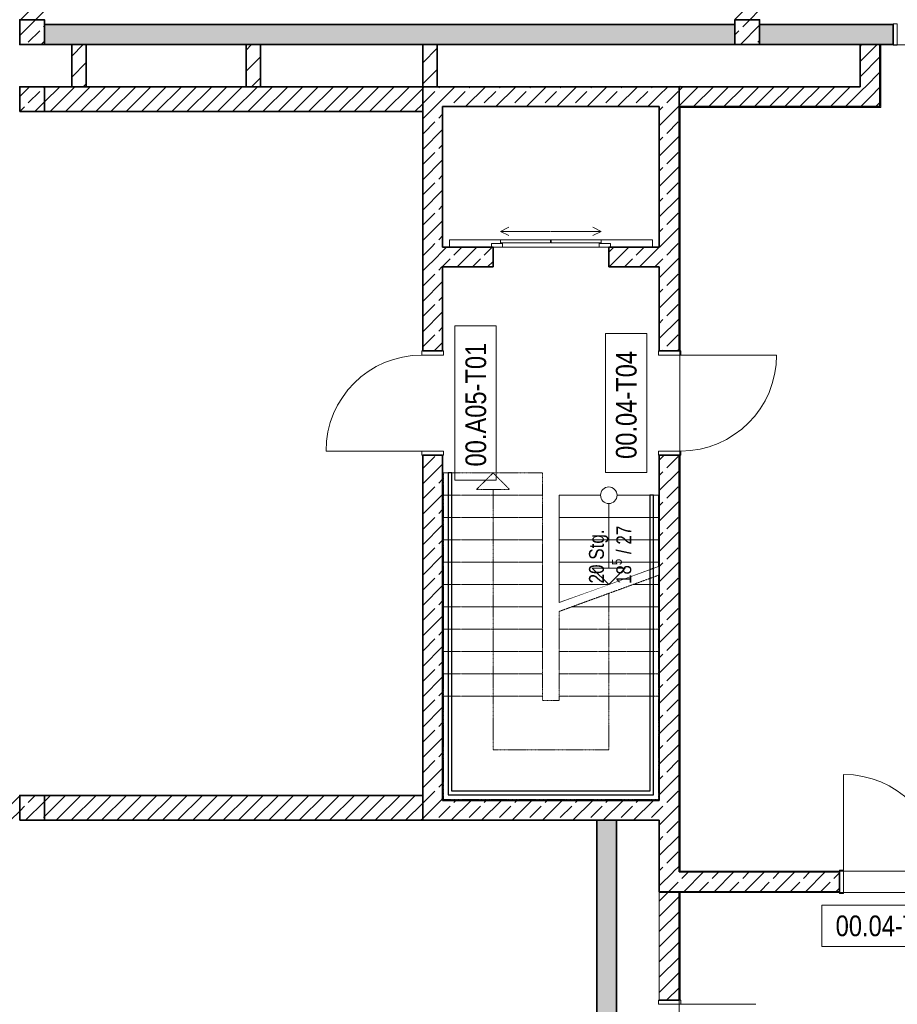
# Model space of a CAD drawing. Header units: metres. Extents: x -58265 to 854892, y -56510 to 35250.
# Tile 4 of 47: x -43400 to -32785, y -11725 to 180. Entities that reach past the tile are written whole.
import ezdxf

# ---------------------------------------------------------------- set-up
doc = ezdxf.new("R2010")
doc.units = ezdxf.units.M
doc.header["$LTSCALE"] = 0.05
doc.header["$PDSIZE"] = 0.8
doc.linetypes.add('Strichlinie_ eng', pattern=[46, 30, -16])
doc.linetypes.add('Wipeout_Contour', pattern=[20000, 0, -20000])
for name, color, linetype in [('0._Pikto für Layout_4_A_1_Bauteilschraffuren', 7, 'Continuous'), ('0._Pikto für Layout_4_A_1_Decken_UHD_3D', 7, 'Continuous'), ('0._Pikto für Layout_4_A_1_Geländer _ Brüstungen', 7, 'Continuous'), ('0._Pikto für Layout_4_A_1_Schraffuren', 7, 'Continuous'), ('0._Pikto für Layout_4_A_1_Stützen', 7, 'Continuous'), ('0._Pikto für Layout_4_A_1_Treppen', 7, 'Continuous'), ('0._Pikto für Layout_4_A_1_Türen', 7, 'Continuous'), ('0._Pikto für Layout_4_A_1_Türen_Text', 7, 'Continuous'), ('0._Pikto für Layout_4_A_1_Wände_Innen_Massiv', 7, 'Continuous')]:
    doc.layers.add(name, color=color, linetype=linetype)
doc.styles.add('ERSTELLTER_STIL_1', font='ARIALN.TTF')
doc.styles.add('ERSTELLTER_STIL_2', font='txt')
pattern_1 = [(45, (0, 3e-11), (-183.8478, 183.8478), []), (45, (-91.92, 91.92), (-183.8478, 183.8478), [195, -65])]
pattern_2 = [(0, (0, 3e-11), (0, 173.2051), [0, -100]), (0, (50, 86.6), (0, 173.2051), [0, -100])]
pattern_3 = [(45, (0, 3e-11), (-91.92388, 91.92388), [])]
pattern_4 = [(45, (0, 3e-11), (-127.2792, 127.2792), [])]

msp = doc.modelspace()

# ---------------------------------------------------------------- hatches: boundary and pattern name
at = {"layer": '0._Pikto für Layout_4_A_1_Bauteilschraffuren', "linetype": 'Continuous', "lineweight": 18}
h = msp.add_hatch(dxfattribs=at)
h.set_pattern_fill('MW_Kalksandstein_0004', color=9, style=0, pattern_type=2)
h.set_pattern_definition(pattern_3)
h.paths.add_polyline_path([(-43100, 7175), (-43400, 7175), (-43400, 180), (-43100, 180)])
h = msp.add_hatch(dxfattribs=at)
h.set_pattern_fill('MW_Kalksandstein_0004', color=9, style=0, pattern_type=2)
h.set_pattern_definition(pattern_3)
h.paths.add_polyline_path([(-34450, 7175), (-34750, 7175), (-34750, 180), (-34450, 180)])
h = msp.add_hatch(dxfattribs=at)
h.set_pattern_fill('Beton__Stahlbeton_0004', color=9, style=0, pattern_type=2)
h.set_pattern_definition(pattern_1)
h.paths.add_polyline_path([(-43100, -120), (-43100, 180), (-43400, 180), (-43400, -120)])
for points in [[(-43100, -120), (-34750, -120), (-34750, 120), (-43100, 120)], [(-34450, 120), (-34450, -120), (-32835, -120), (-32835, 120)], [(-36180, -17800), (-36180, -9500), (-36420, -9500), (-36420, -17800)]]:
    msp.add_hatch(color=9, dxfattribs=at).paths.add_polyline_path(points)
h = msp.add_hatch(dxfattribs=at)
h.set_pattern_fill('Beton__Stahlbeton_0004', color=9, style=0, pattern_type=2)
h.set_pattern_definition(pattern_1)
h.paths.add_polyline_path([(-34450, -120), (-34450, 180), (-34750, 180), (-34750, -120)])
h = msp.add_hatch(dxfattribs=at)
h.set_pattern_fill('MW_Ziegel_0004', color=9, style=0, pattern_type=2)
h.set_pattern_definition(pattern_4)
h.paths.add_polyline_path([(-42595.818, -630), (-42595.818, -120), (-42770.818, -120), (-42770.818, -630)])
h = msp.add_hatch(dxfattribs=at)
h.set_pattern_fill('MW_Ziegel_0004', color=9, style=0, pattern_type=2)
h.set_pattern_definition(pattern_4)
h.paths.add_polyline_path([(-40487.5, -630), (-40487.5, -120), (-40662.5, -120), (-40662.5, -630)])
h = msp.add_hatch(dxfattribs=at)
h.set_pattern_fill('MW_Ziegel_0004', color=9, style=0, pattern_type=2)
h.set_pattern_definition(pattern_4)
h.paths.add_polyline_path([(-38350, -630), (-38350, -120), (-38525, -120), (-38525, -630)])
h = msp.add_hatch(dxfattribs=at)
h.set_pattern_fill('MW_Kalksandstein_0004', color=9, style=0, pattern_type=2)
h.set_pattern_definition(pattern_3)
h.paths.add_polyline_path([(-32995, -630), (-32995, -120), (-33235, -120), (-33235, -630)])
h = msp.add_hatch(dxfattribs=at)
h.set_pattern_fill('Verputz_0004', color=9, style=0, pattern_type=2)
h.set_pattern_definition(pattern_2)
h.paths.add_polyline_path([(-32985, -870), (-32985, -120), (-32995, -120), (-32995, -870)])
h = msp.add_hatch(dxfattribs=at)
h.set_pattern_fill('Beton__Stahlbeton_0004', color=9, style=0, pattern_type=2)
h.set_pattern_definition(pattern_1)
h.paths.add_polyline_path([(-43400, -930), (-43100, -930), (-43100, -630), (-43400, -630)])
h = msp.add_hatch(dxfattribs=at)
h.set_pattern_fill('MW_Kalksandstein_0004', color=9, style=0, pattern_type=2)
h.set_pattern_definition(pattern_3)
h.paths.add_polyline_path([(-43100, -930), (-38525, -930), (-38525, -630), (-43100, -630)])
h = msp.add_hatch(dxfattribs=at)
h.set_pattern_fill('Beton__Stahlbeton_0004', color=9, style=0, pattern_type=2)
h.set_pattern_definition(pattern_1)
h.paths.add_polyline_path([(-38285, -870), (-38525, -630), (-38525, -870)])
h = msp.add_hatch(dxfattribs=at)
h.set_pattern_fill('Beton__Stahlbeton_0004', color=9, style=0, pattern_type=2)
h.set_pattern_definition(pattern_1)
h.paths.add_polyline_path([(-38285, -630), (-38525, -630), (-38285, -870)])
h = msp.add_hatch(dxfattribs=at)
h.set_pattern_fill('Beton__Stahlbeton_0004', color=9, style=0, pattern_type=2)
h.set_pattern_definition(pattern_1)
h.paths.add_polyline_path([(-38285, -870), (-35665, -870), (-35665, -630), (-38285, -630)])
h = msp.add_hatch(dxfattribs=at)
h.set_pattern_fill('Beton__Stahlbeton_0004', color=9, style=0, pattern_type=2)
h.set_pattern_definition(pattern_1)
h.paths.add_polyline_path([(-35665, -870), (-35425, -639.6), (-35665, -630)])
h = msp.add_hatch(dxfattribs=at)
h.set_pattern_fill('Beton__Stahlbeton_0004', color=9, style=0, pattern_type=2)
h.set_pattern_definition(pattern_1)
h.paths.add_polyline_path([(-35425, -639.6), (-35665, -870), (-35425, -870)])
h = msp.add_hatch(dxfattribs=at)
h.set_pattern_fill('MW_Kalksandstein_0004', color=9, style=0, pattern_type=2)
h.set_pattern_definition(pattern_3)
h.paths.add_polyline_path([(-35425, -639.6), (-35425, -870), (-35415, -870), (-35415, -630)])
h = msp.add_hatch(dxfattribs=at)
h.set_pattern_fill('MW_Kalksandstein_0004', color=9, style=0, pattern_type=2)
h.set_pattern_definition(pattern_3)
h.paths.add_polyline_path([(-33235, -630), (-35415, -630), (-35415, -870), (-33235, -870)])
h = msp.add_hatch(dxfattribs=at)
h.set_pattern_fill('MW_Kalksandstein_0004', color=9, style=0, pattern_type=2)
h.set_pattern_definition(pattern_3)
h.paths.add_polyline_path([(-33235, -870), (-32995, -870), (-33235, -630)])
h = msp.add_hatch(dxfattribs=at)
h.set_pattern_fill('MW_Kalksandstein_0004', color=9, style=0, pattern_type=2)
h.set_pattern_definition(pattern_3)
h.paths.add_polyline_path([(-33235, -630), (-32995, -870), (-32995, -630)])
h = msp.add_hatch(dxfattribs=at)
h.set_pattern_fill('Beton__Stahlbeton_0004', color=9, style=0, pattern_type=2)
h.set_pattern_definition(pattern_1)
h.paths.add_polyline_path([(-38525, -870), (-38525, -2570), (-38285, -2570), (-38285, -870)])
h = msp.add_hatch(dxfattribs=at)
h.set_pattern_fill('Beton__Stahlbeton_0004', color=9, style=0, pattern_type=2)
h.set_pattern_definition(pattern_1)
h.paths.add_polyline_path([(-35665, -870), (-35665, -2570), (-35425, -2570), (-35425, -870)])
h = msp.add_hatch(dxfattribs=at)
h.set_pattern_fill('Verputz_0004', color=9, style=0, pattern_type=2)
h.set_pattern_definition(pattern_2)
h.paths.add_polyline_path([(-35425, -880), (-35425, -2570), (-35415, -2570), (-35415, -880)])
h = msp.add_hatch(dxfattribs=at)
h.set_pattern_fill('Verputz_0004', color=9, style=0, pattern_type=2)
h.set_pattern_definition(pattern_2)
h.paths.add_polyline_path([(-32995, -870), (-35415, -870), (-35415, -880), (-32995, -880)])
h = msp.add_hatch(dxfattribs=at)
h.set_pattern_fill('Beton__Stahlbeton_0004', color=9, style=0, pattern_type=2)
h.set_pattern_definition(pattern_1)
h.paths.add_polyline_path([(-38525, -2570), (-38285, -2810), (-38285, -2570)])
h = msp.add_hatch(dxfattribs=at)
h.set_pattern_fill('Beton__Stahlbeton_0004', color=9, style=0, pattern_type=2)
h.set_pattern_definition(pattern_1)
h.paths.add_polyline_path([(-38285, -2810), (-38525, -2570), (-38525, -2810)])
h = msp.add_hatch(dxfattribs=at)
h.set_pattern_fill('Beton__Stahlbeton_0004', color=9, style=0, pattern_type=2)
h.set_pattern_definition(pattern_1)
h.paths.add_polyline_path([(-38285, -2810), (-37675, -2810), (-37675, -2570), (-38285, -2570)])
h = msp.add_hatch(dxfattribs=at)
h.set_pattern_fill('Beton__Stahlbeton_0004', color=9, style=0, pattern_type=2)
h.set_pattern_definition(pattern_1)
h.paths.add_polyline_path([(-36275, -2570), (-36275, -2810), (-35665, -2810), (-35665, -2570)])
h = msp.add_hatch(dxfattribs=at)
h.set_pattern_fill('Beton__Stahlbeton_0004', color=9, style=0, pattern_type=2)
h.set_pattern_definition(pattern_1)
h.paths.add_polyline_path([(-35425, -2570), (-35665, -2570), (-35665, -3825), (-35425, -3825)])
h = msp.add_hatch(dxfattribs=at)
h.set_pattern_fill('Verputz_0004', color=9, style=0, pattern_type=2)
h.set_pattern_definition(pattern_2)
h.paths.add_polyline_path([(-35425, -2570), (-35425, -3825), (-35415, -2570)])
h = msp.add_hatch(dxfattribs=at)
h.set_pattern_fill('Beton__Stahlbeton_0004', color=9, style=0, pattern_type=2)
h.set_pattern_definition(pattern_1)
h.paths.add_polyline_path([(-38525, -3825), (-38285, -3825), (-38285, -2810), (-38525, -2810)])
h = msp.add_hatch(dxfattribs=at)
h.set_pattern_fill('Beton__Stahlbeton_0004', color=9, style=0, pattern_type=2)
h.set_pattern_definition(pattern_1)
h.paths.add_polyline_path([(-38525, -9260), (-38285, -9260), (-38285, -5085), (-38525, -5085)])
h = msp.add_hatch(dxfattribs=at)
h.set_pattern_fill('Verputz_0004', color=9, style=0, pattern_type=2)
h.set_pattern_definition(pattern_2)
h.paths.add_polyline_path([(-35415, -5085), (-35425, -9500)])
h = msp.add_hatch(dxfattribs=at)
h.set_pattern_fill('MW_Kalksandstein_0004', color=9, style=0, pattern_type=2)
h.set_pattern_definition(pattern_3)
h.paths.add_polyline_path([(-45645, -9500), (-43400, -9500), (-43400, -9200), (-45645, -9200)])
h = msp.add_hatch(dxfattribs=at)
h.set_pattern_fill('Beton__Stahlbeton_0004', color=9, style=0, pattern_type=2)
h.set_pattern_definition(pattern_1)
h.paths.add_polyline_path([(-43400, -9500), (-43100, -9500), (-43100, -9200), (-43400, -9200)])
h = msp.add_hatch(dxfattribs=at)
h.set_pattern_fill('MW_Kalksandstein_0004', color=9, style=0, pattern_type=2)
h.set_pattern_definition(pattern_3)
h.paths.add_polyline_path([(-43100, -9500), (-38525, -9500), (-38525, -9200), (-43100, -9200)])
h = msp.add_hatch(dxfattribs=at)
h.set_pattern_fill('Beton__Stahlbeton_0004', color=9, style=0, pattern_type=2)
h.set_pattern_definition(pattern_1)
h.paths.add_polyline_path([(-38285, -9260), (-38525, -9500), (-38285, -9500)])
h = msp.add_hatch(dxfattribs=at)
h.set_pattern_fill('Beton__Stahlbeton_0004', color=9, style=0, pattern_type=2)
h.set_pattern_definition(pattern_1)
h.paths.add_polyline_path([(-38525, -9260), (-38525, -9500), (-38285, -9260)])
h = msp.add_hatch(dxfattribs=at)
h.set_pattern_fill('Beton__Stahlbeton_0004', color=9, style=0, pattern_type=2)
h.set_pattern_definition(pattern_1)
h.paths.add_polyline_path([(-38285, -9500), (-35665, -9500), (-35665, -9260), (-38285, -9260)])
h = msp.add_hatch(dxfattribs=at)
h.set_pattern_fill('Beton__Stahlbeton_0004', color=9, style=0, pattern_type=2)
h.set_pattern_definition(pattern_1)
h.paths.add_polyline_path([(-35425, -10125), (-35425, -9500), (-35665, -9500), (-35665, -10125)])
h = msp.add_hatch(dxfattribs=at)
h.set_pattern_fill('Verputz_0004', color=9, style=0, pattern_type=2)
h.set_pattern_definition(pattern_2)
h.paths.add_polyline_path([(-35415, -10115), (-35415, -9500), (-35425, -9500), (-35425, -10115)])
h = msp.add_hatch(dxfattribs=at)
h.set_pattern_fill('Verputz_0004', color=9, style=0, pattern_type=2)
h.set_pattern_definition(pattern_2)
h.paths.add_polyline_path([(-35415, -10115), (-33485, -10125), (-33485, -10115)])
h = msp.add_hatch(dxfattribs=at)
h.set_pattern_fill('Beton__Stahlbeton_0004', color=9, style=0, pattern_type=2)
h.set_pattern_definition(pattern_1)
h.paths.add_polyline_path([(-35665, -10125), (-35665, -10365), (-35425, -10125.4)])
h = msp.add_hatch(dxfattribs=at)
h.set_pattern_fill('Beton__Stahlbeton_0004', color=9, style=0, pattern_type=2)
h.set_pattern_definition(pattern_1)
h.paths.add_polyline_path([(-35425, -10125.4), (-35655.385, -10365), (-35425, -10365)])
h = msp.add_hatch(dxfattribs=at)
h.set_pattern_fill('Beton__Stahlbeton_0004', color=9, style=0, pattern_type=2)
h.set_pattern_definition(pattern_1)
h.paths.add_polyline_path([(-35425, -10125.4), (-35425, -10365), (-33485, -10365), (-33485, -10125), (-35424.615, -10125)])
h = msp.add_hatch(dxfattribs=at)
h.set_pattern_fill('Verputz_0004', color=9, style=0, pattern_type=2)
h.set_pattern_definition(pattern_2)
h.paths.add_polyline_path([(-35665, -10375), (-33485, -10375), (-33485, -10365), (-35655.385, -10365)])
h = msp.add_hatch(dxfattribs=at)
h.set_pattern_fill('MW_Kalksandstein_0004', color=9, style=0, pattern_type=2)
h.set_pattern_definition(pattern_3)
h.paths.add_polyline_path([(-35425, -10365), (-35665, -10365), (-35665, -11675), (-35425, -11675)])
h = msp.add_hatch(dxfattribs=at)
h.set_pattern_fill('Verputz_0004', color=9, style=0, pattern_type=2)
h.set_pattern_definition(pattern_2)
h.paths.add_polyline_path([(-35425, -10365), (-35425, -11675), (-35415, -11675), (-35415, -10365)])

# ---------------------------------------------------------------- linework, layer by layer
at = {"layer": '0._Pikto für Layout_4_A_1_Decken_UHD_3D', "color": 9, "linetype": 'Continuous', "lineweight": 18, "flags": 128}
for points in [[(-35415, -880), (-35415, -10115), (-25925, -10115), (-25925, -11469), (-23425, -11469), (-23425, -8135), (-31435, -8135), (-31435, -125), (-32985, -125), (-32985, -880)], [(-35425, -10375), (-35425, -20525), (-31332.675, -20525), (-29725, -20525), (-29725, -10375)]]:
    msp.add_lwpolyline(points, close=True, dxfattribs=at)
at = {"layer": '0._Pikto für Layout_4_A_1_Geländer _ Brüstungen', "color": 9, "linetype": 'Continuous', "lineweight": 25}
for p, q in [((-38171.999, -5300), (-38217.999, -5300)), ((-38217.999, -5300), (-38217.999, -5569.999)), ((-38171.999, -5569.999), (-38171.999, -5300)), ((-38217.999, -5569.999), (-38217.999, -8270)), ((-38171.999, -8270), (-38171.999, -5569.999)), ((-35777.999, -8000.001), (-35777.999, -9146.999)), ((-35731.999, -9192.999), (-35731.999, -8000.001)), ((-38217.999, -8270), (-38217.999, -9192.999)), ((-38171.999, -9146.999), (-38171.999, -8270)), ((-35777.999, -9146.999), (-38171.999, -9146.999)), ((-38217.999, -9192.999), (-35731.999, -9192.999))]:
    msp.add_line(p, q, dxfattribs=at)
at = {"layer": '0._Pikto für Layout_4_A_1_Stützen', "color": 9, "linetype": 'Continuous', "lineweight": 35, "flags": 128}
for points in [[(-43100, -120), (-43100, 180), (-43400, 180), (-43400, -120)], [(-34450, -120), (-34450, 180), (-34750, 180), (-34750, -120)], [(-43400, -930), (-43100, -930), (-43100, -630), (-43400, -630)], [(-43400, -9500), (-43100, -9500), (-43100, -9200), (-43400, -9200)]]:
    msp.add_lwpolyline(points, close=True, dxfattribs=at)
at = {"layer": '0._Pikto für Layout_4_A_1_Treppen', "color": 9, "linetype": 'Strichlinie_ eng', "lineweight": 13}
for p, q in [((-37074.999, -5300), (-38274.999, -5300)), ((-38274.999, -5300), (-38274.999, -5569.999)), ((-37674.999, -5569.999), (-37674.999, -5300)), ((-37074.999, -5569.999), (-37074.999, -5300)), ((-37074.999, -5569.999), (-38274.999, -5569.999)), ((-38274.999, -5569.999), (-38274.999, -5840)), ((-38274.999, -5569.999), (-37074.999, -5569.999)), ((-37674.999, -8000.001), (-37674.999, -5569.999)), ((-37074.999, -5840), (-37074.999, -5569.999)), ((-37074.999, -5840), (-38274.999, -5840)), ((-38274.999, -5840), (-38274.999, -6109.999)), ((-38274.999, -5840), (-37074.999, -5840)), ((-37074.999, -6109.999), (-37074.999, -5840)), ((-37074.999, -6109.999), (-38274.999, -6109.999)), ((-38274.999, -6109.999), (-38274.999, -6380)), ((-38274.999, -6109.999), (-37074.999, -6109.999)), ((-37074.999, -6380), (-37074.999, -6109.999)), ((-37074.999, -6380), (-38274.999, -6380)), ((-38274.999, -6380), (-38274.999, -6649.999)), ((-38274.999, -6380), (-37074.999, -6380)), ((-37074.999, -6649.999), (-37074.999, -6380)), ((-37074.999, -6649.999), (-38274.999, -6649.999)), ((-38274.999, -6649.999), (-38274.999, -6920)), ((-38274.999, -6649.999), (-37074.999, -6649.999)), ((-37074.999, -6920), (-37074.999, -6649.999)), ((-37074.999, -6920), (-38274.999, -6920)), ((-38274.999, -6920), (-38274.999, -7189.999)), ((-38274.999, -6920), (-37074.999, -6920)), ((-37074.999, -7189.999), (-37074.999, -6920)), ((-36875.001, -6974.8), (-36875.001, -7189.999)), ((-35674.999, -7189.999), (-35674.999, -6920)), ((-37074.999, -7189.999), (-38274.999, -7189.999)), ((-38274.999, -7189.999), (-38274.999, -7460)), ((-38274.999, -7189.999), (-37074.999, -7189.999)), ((-37074.999, -7460), (-37074.999, -7189.999)), ((-36875.001, -7189.999), (-35674.999, -7189.999)), ((-35674.999, -7189.999), (-36875.001, -7189.999)), ((-36875.001, -7189.999), (-36875.001, -7460)), ((-35674.999, -7460), (-35674.999, -7189.999)), ((-37074.999, -7460), (-38274.999, -7460)), ((-38274.999, -7460), (-38274.999, -7729.999)), ((-38274.999, -7460), (-37074.999, -7460)), ((-37074.999, -7729.999), (-37074.999, -7460)), ((-36875.001, -7460), (-35674.999, -7460)), ((-35674.999, -7460), (-36875.001, -7460)), ((-36875.001, -7460), (-36875.001, -7729.999)), ((-35674.999, -7729.999), (-35674.999, -7460)), ((-37074.999, -7729.999), (-38274.999, -7729.999)), ((-38274.999, -7729.999), (-38274.999, -8000.001)), ((-38274.999, -7729.999), (-37074.999, -7729.999)), ((-37074.999, -8000.001), (-37074.999, -7729.999)), ((-36875.001, -7729.999), (-35674.999, -7729.999)), ((-35674.999, -7729.999), (-36875.001, -7729.999)), ((-36875.001, -7729.999), (-36875.001, -8000.001)), ((-35674.999, -8000.001), (-35674.999, -7729.999)), ((-37074.999, -8000.001), (-38274.999, -8000.001)), ((-38274.999, -8000.001), (-38274.999, -9249.999)), ((-38274.999, -8000.001), (-37074.999, -8000.001)), ((-37674.999, -8650), (-37674.999, -8000.001)), ((-37074.999, -8050), (-37074.999, -8000.001)), ((-36875.001, -8050), (-37074.999, -8050)), ((-36875.001, -8000.001), (-35674.999, -8000.001)), ((-35674.999, -8000.001), (-36875.001, -8000.001)), ((-36875.001, -8000.001), (-36875.001, -8050)), ((-36274.999, -8000.001), (-36274.999, -8650)), ((-35674.999, -9249.999), (-35674.999, -8000.001)), ((-36274.999, -8650), (-37674.999, -8650)), ((-38274.999, -9249.999), (-35674.999, -9249.999))]:
    msp.add_line(p, q, dxfattribs=at)
at = {"layer": '0._Pikto für Layout_4_A_1_Türen', "color": 9, "linetype": 'Continuous', "lineweight": 18}
for p, q in [((-32835, 130.001), (-32785.001, 130.001)), ((-32835, -130), (-32835, 130.001)), ((-32785.001, 130.001), (-32785.001, -130)), ((-32785.001, -130), (-32835, -130)), ((-35747.5, -2480), (-38202.501, -2480)), ((-38202.501, -2480), (-38202.501, -2570)), ((-37582.5, -2520.001), (-37582.5, -2480)), ((-37582.5, -2480), (-36979.999, -2480)), ((-36979.999, -2480), (-36979.999, -2520.001)), ((-36367.501, -2480), (-36970.001, -2480)), ((-36970.001, -2480), (-36970.001, -2520.001)), ((-36367.501, -2520.001), (-36367.501, -2480)), ((-35747.5, -2570), (-35747.5, -2480)), ((-35747.5, -2570), (-38202.501, -2570)), ((-37695.001, -2570), (-37695.001, -2525.001)), ((-37695.001, -2525.001), (-37560, -2525.001)), ((-37560, -2570), (-37695.001, -2570)), ((-36979.999, -2520.001), (-37582.5, -2520.001)), ((-37560, -2525.001), (-37560, -2570)), ((-36970.001, -2520.001), (-36367.501, -2520.001)), ((-36390, -2570), (-36390, -2525.001)), ((-36390, -2525.001), (-36255, -2525.001)), ((-36255, -2570), (-36390, -2570)), ((-36255, -2525.001), (-36255, -2570)), ((-38535, -3875), (-38535, -3825.001)), ((-38535, -3825.001), (-38274.999, -3825.001)), ((-38274.999, -3875), (-38535, -3875)), ((-38274.999, -3825.001), (-38274.999, -3875)), ((-35674.999, -3825.001), (-35674.999, -3875)), ((-35405, -3825.001), (-35674.999, -3825.001)), ((-35674.999, -3875), (-35405, -3875)), ((-35405, -3875), (-35405, -3825.001)), ((-35405, -3875), (-34245.001, -3875)), ((-38535, -5034.999), (-39695.001, -5034.999)), ((-38274.999, -5034.999), (-38535, -5034.999)), ((-38535, -5034.999), (-38535, -5085.001)), ((-38535, -5085.001), (-38274.999, -5085.001)), ((-38274.999, -5085.001), (-38274.999, -5034.999)), ((-35674.999, -5085.001), (-35674.999, -5034.999)), ((-35674.999, -5034.999), (-35405, -5034.999)), ((-35405, -5085.001), (-35674.999, -5085.001)), ((-35405, -5034.999), (-35405, -5085.001)), ((-33435, -10104.999), (-33435, -8945)), ((-33435, -10104.999), (-33485.001, -10104.999)), ((-33485.001, -10104.999), (-33485.001, -10384.999)), ((-33485.001, -10125.001), (-33485.001, -10115)), ((-33485.001, -10125.001), (-33485.001, -10115)), ((-33435, -10384.999), (-33435, -10104.999)), ((-33485.001, -10375.001), (-33485.001, -10365)), ((-33485.001, -10375.001), (-33485.001, -10365)), ((-33485.001, -10384.999), (-33435, -10384.999)), ((-35674.999, -11675.001), (-35674.999, -11725)), ((-35405, -11675.001), (-35674.999, -11675.001)), ((-35674.999, -11725), (-35405, -11725)), ((-35405, -11725), (-35405, -11675.001)), ((-35405, -11725), (-34495.001, -11725))]:
    msp.add_line(p, q, dxfattribs=at)
at = {"layer": '0._Pikto für Layout_4_A_1_Türen', "color": 9, "linetype": 'Continuous', "lineweight": 35}
for p, q in [((-32835, -120.001), (-32835, 120)), ((-32835, -120.001), (-32835, 120)), ((-37674.999, -2570), (-37674.999, -2810.001)), ((-36274.999, -2570), (-36274.999, -2810.001)), ((-38524.999, -3825.001), (-38285, -3825.001)), ((-38524.999, -3825.001), (-38285, -3825.001)), ((-35424.999, -3825.001), (-35665.001, -3825.001)), ((-35424.999, -3825.001), (-35665.001, -3825.001)), ((-38524.999, -5085.001), (-38285, -5085.001)), ((-38524.999, -5085.001), (-38285, -5085.001)), ((-35424.999, -5085.001), (-35665.001, -5085.001)), ((-35424.999, -5085.001), (-35665.001, -5085.001)), ((-33485.001, -10365), (-33485.001, -10125.001)), ((-33485.001, -10365), (-33485.001, -10125.001)), ((-35424.999, -11675.001), (-35665.001, -11675.001)), ((-35424.999, -11675.001), (-35665.001, -11675.001))]:
    msp.add_line(p, q, dxfattribs=at)
at = {"layer": '0._Pikto für Layout_4_A_1_Türen', "color": 9, "linetype": 'Continuous', "lineweight": 13}
for p, q in [((-37582.5, -2380), (-37482.499, -2330.001)), ((-36979.999, -2380), (-37582.5, -2380)), ((-37582.5, -2380), (-37482.499, -2430.001)), ((-36970.001, -2380), (-36367.501, -2380)), ((-36367.501, -2380), (-36467.499, -2330.001)), ((-36367.501, -2380), (-36467.499, -2430.001))]:
    msp.add_line(p, q, dxfattribs=at)
for centre, start, end in [((-38535, -5035), 90, 180), ((-35405, -3875), 270, 0), ((-33435, -10105), 0, 90)]:
    msp.add_arc(centre, 1160, start, end, dxfattribs=at)
at = {"layer": '0._Pikto für Layout_4_A_1_Türen_Text', "color": 9, "linetype": 'Continuous', "lineweight": 13, "flags": 128}
for points in [[(-35815, -3613.28), (-36315, -3613.28), (-36315, -5296.72), (-35815, -5296.72)], [(-33696.72, -10525), (-33696.72, -11025), (-32013.28, -11025), (-32013.28, -10525)]]:
    msp.add_lwpolyline(points, close=True, dxfattribs=at)
at = {"layer": '0._Pikto für Layout_4_A_1_Wände_Innen_Massiv', "color": 9, "linetype": 'Continuous', "lineweight": 35}
for p, q in [((-32835, -120.001), (-32835, 120)), ((-32995, -629.999), (-32995, -120.001)), ((-35425, -639.6), (-35425, -630)), ((-35424.999, -639.6), (-35424.999, -870)), ((-35424.999, -870), (-35424.999, -639.6)), ((-35424.999, -639.6), (-35424.999, -870)), ((-32995, -870), (-32995, -629.999)), ((-35424.999, -2570), (-35424.999, -870)), ((-35424.999, -870), (-33234.999, -870)), ((-33234.999, -870), (-32995, -870)), ((-33234.999, -870), (-32995, -870)), ((-37674.999, -2570), (-37674.999, -2810.001)), ((-36274.999, -2570), (-36274.999, -2810.001)), ((-35424.999, -3825.001), (-35424.999, -2570)), ((-38524.999, -3825.001), (-38285, -3825.001)), ((-35424.999, -3825.001), (-35665.001, -3825.001)), ((-38524.999, -5085.001), (-38285, -5085.001)), ((-35424.999, -5085.001), (-35665.001, -5085.001)), ((-35424.999, -9499.999), (-35424.999, -5085.001)), ((-35424.999, -10125.001), (-35424.999, -9499.999)), ((-35425, -10125), (-35424.615, -10125)), ((-35425, -10125), (-35424.615, -10125)), ((-35424.615, -10125), (-35415, -10125)), ((-35424.615, -10125), (-35415, -10125)), ((-33485.001, -10125.001), (-35415.001, -10125.001)), ((-33485.001, -10365), (-33485.001, -10125.001)), ((-35665, -10365), (-35655.385, -10365)), ((-35665, -10365), (-35655.385, -10365)), ((-35655.384, -10365), (-35424.999, -10365)), ((-35655.384, -10365), (-35424.999, -10365)), ((-35424.999, -10365), (-33485.001, -10365)), ((-35424.999, -11675.001), (-35424.999, -10365)), ((-35424.999, -11675.001), (-35665.001, -11675.001))]:
    msp.add_line(p, q, dxfattribs=at)
at = {"layer": '0._Pikto für Layout_4_A_1_Wände_Innen_Massiv', "color": 9, "linetype": 'Continuous', "lineweight": 18}
for p, q in [((-33485.001, -10125.001), (-33485.001, -10115)), ((-33485.001, -10375.001), (-33485.001, -10365))]:
    msp.add_line(p, q, dxfattribs=at)
at = {"layer": '0._Pikto für Layout_4_A_1_Wände_Innen_Massiv', "color": 9, "linetype": 'Continuous', "lineweight": 35, "flags": 128}
for points in [[(-34750, 120), (-43100, 120)], [(-32835, 120), (-34450, 120)], [(-43100, -120), (-34750, -120)], [(-42595.818, -120), (-42770.818, -120)], [(-42770.818, -120), (-42770.818, -630)], [(-42595.818, -630), (-42595.818, -120)], [(-40487.5, -120), (-40662.5, -120)], [(-40662.5, -120), (-40662.5, -630)], [(-40487.5, -630), (-40487.5, -120)], [(-38350, -120), (-38525, -120)], [(-38525, -120), (-38525, -630)], [(-38350, -630), (-38350, -120)], [(-34450, -120), (-32835, -120)], [(-33235, -120), (-33235, -630)], [(-32995, -120), (-33235, -120)], [(-38525, -630), (-43100, -630)], [(-42770.818, -630), (-42595.818, -630)], [(-40662.5, -630), (-40487.5, -630)], [(-38525, -630), (-38525, -870)], [(-35665, -630), (-38525, -630)], [(-38525, -630), (-38525, -930)], [(-38525, -630), (-38350, -630)], [(-35425, -630), (-35665, -630)], [(-33235, -630), (-35415, -630)], [(-43100, -930), (-38525, -930)], [(-38525, -870), (-38525, -2570)], [(-38285, -870), (-35665, -870)], [(-38285, -2570), (-38285, -870)], [(-35665, -870), (-35665, -2570)], [(-35415, -2570), (-35415, -880)], [(-38525, -2570), (-38525, -3825)], [(-37675, -2570), (-38285, -2570)], [(-35665, -2570), (-36275, -2570)], [(-35415, -3825), (-35415, -2570)], [(-38285, -2810), (-37675, -2810)], [(-38285, -3825), (-38285, -2810)], [(-36275, -2810), (-35665, -2810)], [(-35665, -2810), (-35665, -3825)], [(-38525, -5085), (-38525, -9500)], [(-38285, -9260), (-38285, -5085)], [(-35415, -9500), (-35415, -5085)], [(-38525, -9200), (-43100, -9200)], [(-38525, -9500), (-38525, -9200)], [(-35665, -9260), (-38285, -9260)], [(-43100, -9500), (-38525, -9500)], [(-38525, -9500), (-38285, -9500)], [(-38285, -9500), (-35665, -9500)], [(-36180, -9500), (-36420, -9500)], [(-36420, -9500), (-36420, -17800)], [(-36180, -17800), (-36180, -9500)], [(-35665, -9500), (-35665, -10365)], [(-35415, -10115), (-35415, -9500)], [(-35665, -10365), (-35425, -10365)], [(-35415, -11675), (-35415, -10365)]]:
    msp.add_lwpolyline(points, dxfattribs=at)
at = {"layer": '0._Pikto für Layout_4_A_1_Wände_Innen_Massiv', "color": 9, "linetype": 'Continuous', "lineweight": 18, "flags": 128}
for points in [[(-32985, -120), (-32995, -120)], [(-32985, -880), (-32985, -120)], [(-35415, -880), (-32995, -880)], [(-32985, -880), (-32995, -880)], [(-33485, -10115), (-35415, -10115)], [(-35665, -10375), (-35665, -10365)], [(-35665, -10365), (-35665, -11675)], [(-35665, -10375), (-33485, -10375)], [(-35425, -10365), (-35415, -10365)]]:
    msp.add_lwpolyline(points, dxfattribs=at)
at = {"layer": '0._Pikto für Layout_4_A_1_Wände_Innen_Massiv', "color": 9, "linetype": 'Continuous', "lineweight": 13, "flags": 128}
msp.add_lwpolyline([(-35415, -630), (-35425, -630)], dxfattribs=at)
at = {"layer": '0._Pikto für Layout_4_A_1_Wände_Innen_Massiv', "color": 9, "linetype": 'Continuous', "lineweight": 35}
msp.add_point((-35415, -630), dxfattribs=at)
msp.add_point((-35415, -630), dxfattribs=at)

# ---------------------------------------------------------------- texts
at = {"layer": '0._Pikto für Layout_4_A_1_Türen_Text', "color": 9, "linetype": 'Continuous', "lineweight": 18, "char_height": 250, "attachment_point": 7, "rotation": 90, "style": 'ERSTELLTER_STIL_2'}
for s, insert in [('\\A1;{\\pql;\\pt0;\\fSwis721 Cn BT|b0|i0|c0|p0;\\W1.000000;00.A05-T01\\fSwis721 Cn BT|b0|i0|c0|p0;\\W1.000000;\\fSwis721 Cn BT|b0|i0|c0|p0;\\W1.000000;\\fSwis721 Cn BT|b0|i0|c0|p0;\\W1.000000;}', (-37754.955, -5222.335)), ('\\A1;{\\pql;\\pt0;\\fSwis721 Cn BT|b0|i0|c0|p0;\\W1.000000;00.04-T04\\fSwis721 Cn BT|b0|i0|c0|p0;\\W1.000000;\\fSwis721 Cn BT|b0|i0|c0|p0;\\W1.000000;\\fSwis721 Cn BT|b0|i0|c0|p0;\\W1.000000;}', (-35934.955, -5130.7))]:
    msp.add_mtext(s, dxfattribs=dict(at, insert=insert))
at = {"layer": '0._Pikto für Layout_4_A_1_Türen_Text', "color": 9, "linetype": 'Continuous', "lineweight": 18, "insert": (-33530.7, -10905.045), "char_height": 250, "attachment_point": 7, "style": 'ERSTELLTER_STIL_2'}
msp.add_mtext('\\A1;{\\pql;\\pt0;\\fSwis721 Cn BT|b0|i0|c0|p0;\\W1.000000;00.04-T03\\fSwis721 Cn BT|b0|i0|c0|p0;\\W1.000000;\\fSwis721 Cn BT|b0|i0|c0|p0;\\W1.000000;\\fSwis721 Cn BT|b0|i0|c0|p0;\\W1.000000;}', dxfattribs=at)

# ---------------------------------------------------------------- wipeouts: each hides what was drawn before it
at = {"color": 254, "linetype": 'Wipeout_Contour', "lineweight": 0, "ltscale": 146884.935546}
msp.add_wipeout([(-35675, -5570), (-36875, -5570), (-36875, -5840), (-35675, -5840)], dxfattribs=at).dxf.layer = '0._Pikto für Layout_4_A_1_Schraffuren'

# ---------------------------------------------------------------- next in the draw order: linework, layer by layer
at = {"layer": '0._Pikto für Layout_4_A_1_Geländer _ Brüstungen', "color": 9, "linetype": 'Continuous', "lineweight": 25}
msp.add_line((-35731.999, -5569.999), (-35777.999, -5569.999), dxfattribs=at)
at = {"layer": '0._Pikto für Layout_4_A_1_Treppen', "color": 9, "linetype": 'Continuous', "lineweight": 18}
for p, q in [((-35674.999, -5569.999), (-36875.001, -5569.999)), ((-36875.001, -5569.999), (-36875.001, -5840)), ((-35674.999, -5840), (-35674.999, -5569.999)), ((-36875.001, -5840), (-35674.999, -5840))]:
    msp.add_line(p, q, dxfattribs=at)

# ---------------------------------------------------------------- next in the draw order: wipeouts: each hides what was drawn before it
at = {"color": 254, "linetype": 'Wipeout_Contour', "lineweight": 0, "ltscale": 114194.744574}
msp.add_wipeout([(-37675, -5300), (-37875, -5500), (-37475, -5500)], dxfattribs=at).dxf.layer = '0._Pikto für Layout_4_A_1_Schraffuren'

# ---------------------------------------------------------------- next in the draw order: linework, layer by layer
at = {"layer": '0._Pikto für Layout_4_A_1_Treppen', "color": 9, "linetype": 'Strichlinie_ eng', "lineweight": 13, "flags": 128}
msp.add_lwpolyline([(-37675, -5300), (-37875, -5500), (-37475, -5500)], close=True, dxfattribs=at)
at = {"layer": '0._Pikto für Layout_4_A_1_Türen_Text', "color": 9, "linetype": 'Continuous', "lineweight": 13, "flags": 128}
msp.add_lwpolyline([(-38135, -5388.35), (-37635, -5388.35), (-37635, -3521.65), (-38135, -3521.65)], close=True, dxfattribs=at)

# ---------------------------------------------------------------- next in the draw order: wipeouts: each hides what was drawn before it
at = {"color": 254, "linetype": 'Wipeout_Contour', "lineweight": 0, "ltscale": 147056.636246}
msp.add_wipeout([(-35675, -5840), (-36875, -5840), (-36875, -6110), (-35675, -6110)], dxfattribs=at).dxf.layer = '0._Pikto für Layout_4_A_1_Schraffuren'

# ---------------------------------------------------------------- next in the draw order: linework, layer by layer
at = {"layer": '0._Pikto für Layout_4_A_1_Treppen', "color": 9, "linetype": 'Continuous', "lineweight": 13}
msp.add_line((-36274.999, -5569.999), (-36274.999, -5840), dxfattribs=at)
at = {"layer": '0._Pikto für Layout_4_A_1_Treppen', "color": 9, "linetype": 'Continuous', "lineweight": 18}
for p, q in [((-35674.999, -5840), (-36875.001, -5840)), ((-36875.001, -5840), (-36875.001, -6109.999)), ((-35674.999, -6109.999), (-35674.999, -5840)), ((-36875.001, -6109.999), (-35674.999, -6109.999))]:
    msp.add_line(p, q, dxfattribs=at)

# ---------------------------------------------------------------- next in the draw order: wipeouts: each hides what was drawn before it
at = {"color": 254, "linetype": 'Wipeout_Contour', "lineweight": 0, "ltscale": 440402.280623}
msp.add_wipeout([(-36375, -5570), (-36375, -5570), (-36345.711, -5640.711), (-36275, -5670), (-36204.289, -5640.711), (-36175, -5570), (-36175, -5570), (-36175, -5570), (-36204.289, -5499.289), (-36275, -5470), (-36345.711, -5499.289)], dxfattribs=at).dxf.layer = '0._Pikto für Layout_4_A_1_Schraffuren'
at = {"color": 254, "linetype": 'Wipeout_Contour', "lineweight": 0, "ltscale": 147236.06063}
msp.add_wipeout([(-35675, -6110), (-36875, -6110), (-36875, -6380), (-35675, -6380)], dxfattribs=at).dxf.layer = '0._Pikto für Layout_4_A_1_Schraffuren'

# ---------------------------------------------------------------- next in the draw order: linework, layer by layer
at = {"layer": '0._Pikto für Layout_4_A_1_Treppen', "color": 9, "linetype": 'Continuous', "lineweight": 18}
for p, q in [((-35674.999, -6109.999), (-36875.001, -6109.999)), ((-36875.001, -6109.999), (-36875.001, -6380)), ((-35674.999, -6380), (-35674.999, -6109.999)), ((-36875.001, -6380), (-35674.999, -6380))]:
    msp.add_line(p, q, dxfattribs=at)
at = {"layer": '0._Pikto für Layout_4_A_1_Treppen', "color": 9, "linetype": 'Continuous', "lineweight": 13, "flags": 128}
msp.add_lwpolyline([(-36375, -5570, 1), (-36175, -5570, 1)], format="xyb", close=True, dxfattribs=at)

# ---------------------------------------------------------------- next in the draw order: wipeouts: each hides what was drawn before it
at = {"color": 254, "linetype": 'Wipeout_Contour', "lineweight": 0, "ltscale": 184263.253673}
msp.add_wipeout([(-35675, -6380), (-36875, -6380), (-36875, -6650), (-36275, -6650), (-35675, -6431.618)], dxfattribs=at).dxf.layer = '0._Pikto für Layout_4_A_1_Schraffuren'

# ---------------------------------------------------------------- next in the draw order: hatches: boundary and pattern name
at = {"layer": '0._Pikto für Layout_4_A_1_Bauteilschraffuren', "linetype": 'Continuous', "lineweight": 18}
h = msp.add_hatch(dxfattribs=at)
h.set_pattern_fill('Beton__Stahlbeton_0004', color=9, style=0, pattern_type=2)
h.set_pattern_definition(pattern_1)
h.paths.add_polyline_path([(-35665, -9500), (-35425, -9500), (-35425, -5085), (-35665, -5085)])

# ---------------------------------------------------------------- next in the draw order: linework, layer by layer
at = {"layer": '0._Pikto für Layout_4_A_1_Geländer _ Brüstungen', "color": 9, "linetype": 'Continuous', "lineweight": 25}
for p, q in [((-35777.999, -5569.999), (-35777.999, -8000.001)), ((-35731.999, -8000.001), (-35731.999, -5569.999))]:
    msp.add_line(p, q, dxfattribs=at)
at = {"layer": '0._Pikto für Layout_4_A_1_Geländer _ Brüstungen', "color": 9, "linetype": 'Continuous', "lineweight": 25, "flags": 128}
msp.add_lwpolyline([(-35732, -6452.364), (-35732, -5570), (-35778, -5570), (-35778, -6469.107)], close=True, dxfattribs=at)
at = {"layer": '0._Pikto für Layout_4_A_1_Treppen', "color": 9, "linetype": 'Continuous', "lineweight": 18}
for p, q in [((-35674.999, -6380), (-36875.001, -6380)), ((-36875.001, -6380), (-36875.001, -6649.999)), ((-35674.999, -6431.618), (-35674.999, -6380)), ((-36875.001, -6649.999), (-36274.999, -6649.999))]:
    msp.add_line(p, q, dxfattribs=at)
at = {"layer": '0._Pikto für Layout_4_A_1_Treppen', "color": 9, "linetype": 'Strichlinie_ eng', "lineweight": 13}
for p, q in [((-35674.999, -6649.999), (-35674.999, -6538.036)), ((-35982.619, -6649.999), (-35674.999, -6649.999)), ((-35674.999, -6649.999), (-35982.619, -6649.999)), ((-35674.999, -6920), (-35674.999, -6649.999))]:
    msp.add_line(p, q, dxfattribs=at)
at = {"layer": '0._Pikto für Layout_4_A_1_Wände_Innen_Massiv', "color": 9, "linetype": 'Continuous', "lineweight": 35, "flags": 128}
msp.add_lwpolyline([(-35665, -5085), (-35665, -9260)], dxfattribs=at)

# ---------------------------------------------------------------- next in the draw order: wipeouts: each hides what was drawn before it
at = {"color": 254, "linetype": 'Wipeout_Contour', "lineweight": 0, "ltscale": 111857.955286}
msp.add_wipeout([(-36875, -6650), (-36875, -6868.382), (-36275, -6650)], dxfattribs=at).dxf.layer = '0._Pikto für Layout_4_A_1_Schraffuren'

# ---------------------------------------------------------------- next in the draw order: linework, layer by layer
at = {"layer": '0._Pikto für Layout_4_A_1_Treppen', "color": 9, "linetype": 'Continuous', "lineweight": 13}
for p, q in [((-36274.999, -5840), (-36274.999, -6649.999)), ((-35674.999, -6431.618), (-36875.001, -6868.382))]:
    msp.add_line(p, q, dxfattribs=at)
at = {"layer": '0._Pikto für Layout_4_A_1_Treppen', "color": 9, "linetype": 'Strichlinie_ eng', "lineweight": 13}
for p, q in [((-35674.999, -6538.036), (-36875.001, -6974.8)), ((-36274.999, -6756.417), (-36274.999, -8000.001)), ((-36724.438, -6920), (-35674.999, -6920)), ((-35674.999, -6920), (-36724.438, -6920))]:
    msp.add_line(p, q, dxfattribs=at)
at = {"layer": '0._Pikto für Layout_4_A_1_Treppen', "color": 9, "linetype": 'Continuous', "lineweight": 18}
for p, q in [((-36274.999, -6649.999), (-36875.001, -6649.999)), ((-36875.001, -6649.999), (-36875.001, -6868.382))]:
    msp.add_line(p, q, dxfattribs=at)

# ---------------------------------------------------------------- next in the draw order: wipeouts: each hides what was drawn before it
at = {"color": 254, "linetype": 'Wipeout_Contour', "lineweight": 0, "ltscale": 110567.389988}
msp.add_wipeout([(-36275, -6650), (-36075, -6450), (-36475, -6450)], dxfattribs=at).dxf.layer = '0._Pikto für Layout_4_A_1_Schraffuren'

# ---------------------------------------------------------------- next in the draw order: linework, layer by layer
at = {"layer": '0._Pikto für Layout_4_A_1_Treppen', "color": 9, "linetype": 'Continuous', "lineweight": 13, "flags": 128}
msp.add_lwpolyline([(-36275, -6650), (-36075, -6450), (-36475, -6450)], close=True, dxfattribs=at)

# ---------------------------------------------------------------- next in the draw order: texts
at = {"layer": '0._Pikto für Layout_4_A_1_Treppen', "color": 9, "linetype": 'Continuous', "lineweight": 18, "char_height": 180, "rotation": 90, "style": 'ERSTELLTER_STIL_1'}
for s, insert, attachment_point in [('\\A1;{\\pqc;\\pt0,800;\\fArial Narrow|b0|i0|c0|p0;\\W1.000000;20 Stg.\\fArial Narrow|b0|i0|c0|p0;\\W1.000000;\\fArial Narrow|b0|i0|c0|p0;\\W1.000000;\\A1{\\H.66x;\\S^  ;}\\fArial Narrow|b0|i0|c0|p0;\\W1.000000;\\fArial Narrow|b0|i0|c0|p0;\\W1.000000;\\fArial Narrow|b0|i0|c0|p0;\\W1.000000;\\fArial Narrow|b0|i0|c0|p0;\\W1.000000;\\A1{\\H.66x;\\S^  ;}\\fArial Narrow|b0|i0|c0|p0;\\W1.000000;\\fArial Narrow|b0|i0|c0|p0;\\W1.000000;\\fArial Narrow|b0|i0|c0|p0;\\W1.000000;\\fArial Narrow|b0|i0|c0|p0;\\W1.000000;\\A1{\\H.66x;\\S^  ;}\\fArial Narrow|b0|i0|c0|p0;\\W1.000000;}', (-36279.757, -6252.915), 8), ('\\A1;{\\pqc;\\pt0,800;\\fArial Narrow|b0|i0|c0|p0;\\W1.000000;\\fArial Narrow|b0|i0|c0|p0;\\W1.000000;18\\fArial Narrow|b0|i0|c0|p0;\\W1.000000;\\A1{\\H.66x;\\S5^  ;}\\fArial Narrow|b0|i0|c0|p0;\\W1.000000;\\fArial Narrow|b0|i0|c0|p0;\\W1.000000; / \\fArial Narrow|b0|i0|c0|p0;\\W1.000000;27\\fArial Narrow|b0|i0|c0|p0;\\W1.000000;\\A1{\\H.66x;\\S^  ;}\\fArial Narrow|b0|i0|c0|p0;\\W1.000000;\\fArial Narrow|b0|i0|c0|p0;\\W1.000000;\\fArial Narrow|b0|i0|c0|p0;\\W1.000000;\\fArial Narrow|b0|i0|c0|p0;\\W1.000000;\\A1{\\H.66x;\\S^  ;}\\fArial Narrow|b0|i0|c0|p0;\\W1.000000;}', (-36235.769, -6252.915), 2)]:
    msp.add_mtext(s, dxfattribs=dict(at, insert=insert, attachment_point=attachment_point))

doc.saveas('drawing.dxf')
